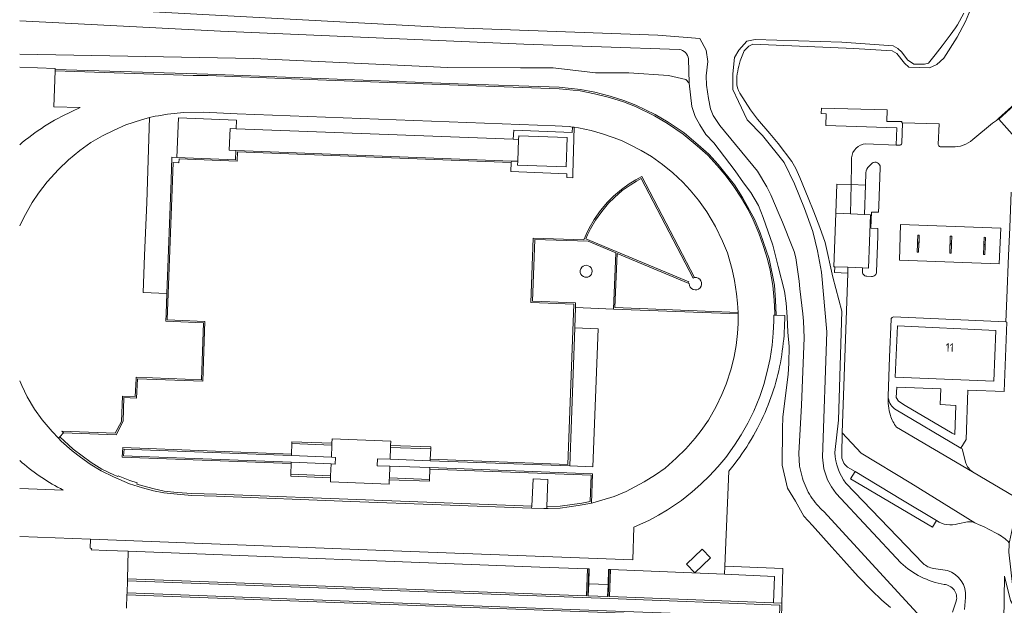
# Model space of a CAD drawing. Extents: x 168026 to 168874, y 448609 to 449769.
# Tile 9 of 39: x 168026 to 168231, y 449074 to 449196. Entities that reach past the tile are written whole.
import ezdxf
from ezdxf.enums import TextEntityAlignment as Align

# ---------------------------------------------------------------- set-up
doc = ezdxf.new("R2010")
doc.units = 0
for name, color, linetype, lineweight in [('B-WE-GK-BESCHOEIING-G', 252, 'GK-BESCHOEIING', 5), ('B-WE-GR-BEPLANTING_CULTUUR_BOSPLANTSOEN-GV', 252, 'Continuous', 5), ('B-WE-GR-GROENVOORZIENING-GV', 252, 'Continuous', 5), ('B-WE-IE-TERREINAFSCHEIDING_KUNSTMATIG_MUUR-GV', 252, 'Continuous', 5), ('B-WE-OG-TERREIN_CULTUURSCHEIDING-GV', 252, 'Continuous', 5), ('B-WE-OG-TERREIN_ERF-GV', 252, 'Continuous', 5), ('B-WE-OG-TERREIN_ONBEGROEID-GV', 252, 'Continuous', 5), ('B-WE-OG-TOPOGRAFIE_BEBOUWING-GV', 1, 'Continuous', 18), ('B-WE-OG-TOPOGRAFIE_BEBOUWING-T18', 7, 'Continuous', 5), ('B-WE-OG-TOPOGRAFIE_BEBOUWING_OVERBOUWING-GV', 1, 'Continuous', 18), ('B-WE-OG-WATER_SLOOT-GV', 252, 'Continuous', 5), ('B-WE-RI-HWA_GOOT_LIJNGOOT-G', 252, 'Continuous', 5), ('B-WE-VH-VERHARDING_BEDRIJFSVLOERPLAAT-GV', 252, 'Continuous', 5), ('B-WE-VH-VERHARDING_BETON-GV', 252, 'Continuous', 5), ('B-WE-VH-VERHARDING_GESLOTEN-GV', 252, 'Continuous', 5), ('B-WE-VH-VERHARDING_HALFVERHARDING-GV', 252, 'Continuous', 5), ('B-WE-VH-VERHARDING_TEGEL-GV', 252, 'Continuous', 5), ('B-WE-VH-VERHARDING_TEGEL_RUBBER-GV', 252, 'Continuous', 5)]:
    doc.layers.add(name, color=color, linetype=linetype, lineweight=lineweight)
doc.styles.add('NLCS-ISO-ANNOTATIEF-T18', font='NLCS-ISO.ttf', dxfattribs={"height": 1.8})
doc.linetypes.add('GK-BESCHOEIING', pattern='A,30,-5,[1,NLCS.SHX,S=1,R=0,X=0,Y=0],-5', length=40)

msp = doc.modelspace()

# ---------------------------------------------------------------- linework, layer by layer
at = {"layer": 'B-WE-GK-BESCHOEIING-G', "flags": 128}
for points in [[(168114.998, 449194.468), (168050.058, 449197.959)], [(168159.227, 449192.849), (168114.998, 449194.468)], [(168159.227, 449192.849), (168167.952, 449192.128)]]:
    msp.add_lwpolyline(points, dxfattribs=at)
at = {"layer": 'B-WE-GR-BEPLANTING_CULTUUR_BOSPLANTSOEN-GV', "flags": 128}
for points in [[(168163.688, 449189.896), (168131.23, 449190.96), (168067.973, 449193.674), (168026.115, 449195.833)], [(168026.115, 449188.871), (168074.881, 449188.014), (168115.388, 449186.079), (168130.571, 449186.028), (168137.404, 449186.028), (168146.203, 449184.999), (168153.129, 449184.999), (168161.46, 449184.438), (168165.017, 449183.596), (168165.765, 449182.848), (168165.581, 449187.921)]]:
    msp.add_lwpolyline(points, dxfattribs=at)
at = {"layer": 'B-WE-GR-BEPLANTING_CULTUUR_BOSPLANTSOEN-GV'}
msp.add_lwpolyline([(168165.581, 449187.921, 0.3335316), (168163.688, 449189.896)], format="xyb", dxfattribs=at)
at = {"layer": 'B-WE-GR-GROENVOORZIENING-GV', "flags": 128}
msp.add_lwpolyline([(168232.49, 449087.013), (168232.48, 449086.677), (168232.433, 449085.033), (168233.721, 449073.341), (168232.784, 449074.963), (168231.503, 449080.058), (168231.154, 449056.685), (168226.135, 448940.958), (168231.232, 448940.958), (168230.018, 448911.296), (168228.388, 448871.701), (168226.897, 448842.872), (168225.275, 448804.032), (168225.233, 448803.021), (168225.201, 448802.256), (168225.169, 448801.492)], dxfattribs=at)
at = {"layer": 'B-WE-IE-TERREINAFSCHEIDING_KUNSTMATIG_MUUR-GV', "flags": 128}
for points in [[(168144.699, 449075.943), (168144.795, 449078.46), (168144.916, 449081.592), (168144.816, 449081.596), (168144.599, 449075.947)], [(168148.735, 449075.789), (168148.835, 449075.785), (168149.051, 449081.434), (168148.951, 449081.437), (168148.831, 449078.3)]]:
    msp.add_lwpolyline(points, close=True, dxfattribs=at)
at = {"layer": 'B-WE-OG-TERREIN_CULTUURSCHEIDING-GV', "flags": 128}
for points in [[(168224.423, 449198.209), (168223.358, 449195.701), (168221.619, 449192.446), (168218.838, 449188.071), (168217.377, 449186.723), (168215.848, 449186.051), (168211.571, 449186.17), (168210.678, 449186.988), (168209.035, 449189.06), (168208.112, 449189.586), (168200.072, 449190.085), (168179.004, 449190.952), (168178.166, 449190.576), (168177.216, 449189.574), (168176.41, 449187.479)], [(168207.727, 449073.489), (168205.941, 449075.057), (168203.794, 449077.107), (168201.004, 449079.989), (168198.016, 449083.32), (168195.527, 449086.076), (168191.46, 449090.615), (168189.64, 449092.548), (168187.934, 449095.693), (168186.266, 449098.384), (168185.169, 449103.218), (168185.245, 449110.796), (168185.282, 449113.247), (168186.393, 449122.107), (168186.511, 449124.43), (168186.605, 449127.949), (168186.347, 449130.905), (168186.182, 449134.12), (168185.951, 449136.985), (168185.617, 449139.473), (168184.316, 449144.599), (168183.202, 449149.056), (168181.163, 449154.813), (168180.202, 449157.326), (168178.612, 449160.061), (168177.059, 449162.093), (168175.358, 449164.57), (168170.892, 449170.411), (168169.232, 449172.144), (168167.941, 449174.134), (168167.019, 449175.904), (168166.318, 449177.968), (168165.765, 449182.848), (168165.017, 449183.596), (168161.46, 449184.438), (168153.129, 449184.999), (168146.203, 449184.999), (168137.404, 449186.028), (168130.571, 449186.028), (168115.388, 449186.079), (168074.881, 449188.014), (168026.115, 449188.871)], [(168026.115, 449186.208), (168033.508, 449185.917), (168033.517, 449185.689), (168065.354, 449184.721), (168117.56, 449182.732), (168138.625, 449181.995), (168143.047, 449181.53), (168146.055, 449180.935), (168149.236, 449180.135), (168152.116, 449179.251), (168154.642, 449178.245), (168158.656, 449176.28), (168161.357, 449174.709), (168164.689, 449172.463), (168167.64, 449170.018), (168169.848, 449168.021), (168171.794, 449165.865), (168175.172, 449161.656), (168176.882, 449159.013), (168179.358, 449154.453), (168180.539, 449151.668), (168182.421, 449146.222), (168183.529, 449140.69), (168183.775, 449137.621), (168183.882, 449134.442), (168185.7, 449134.379), (168185.7, 449134.356), (168185.676, 449133.525)], [(168176.299, 449180.737), (168178.505, 449177.289), (168179.973, 449175.339), (168182.541, 449172.364), (168184.313, 449170.276), (168187.161, 449166.495), (168188.025, 449165.021), (168188.849, 449163.183), (168190.574, 449158.943), (168191.722, 449156.014), (168192.987, 449152.74), (168194.114, 449149.651), (168195.732, 449142.424), (168197.561, 449135.302), (168196.865, 449112.574), (168196.11, 449105.801)], [(168202.603, 449170.199), (168208.917, 449169.926), (168209.038, 449173.555), (168194.258, 449174.039), (168194.297, 449176.463), (168193.296, 449176.5), (168193.314, 449177.597), (168207.06, 449177.278), (168206.989, 449174.865), (168210.126, 449174.855), (168210.118, 449174.582), (168210.217, 449174.579), (168217.874, 449174.362), (168217.668, 449170.063)], [(168224.917, 449171.07), (168229.035, 449174.5), (168229.836, 449175.07), (168230.265, 449175.46), (168233.671, 449178.567)], [(168151.656, 449170.867), (168149.901, 449171.529), (168147.653, 449172.312), (168145.325, 449172.97), (168142.636, 449173.525), (168141.779, 449173.649), (168141.482, 449163.938), (168141.471, 449163.135), (168140.252, 449163.169), (168140.247, 449163.935), (168128.57, 449164.419), (168128.648, 449166.315), (168071.514, 449168.494), (168071.438, 449166.58), (168059.363, 449167.04), (168059.333, 449166.265), (168058.132, 449166.295), (168057.98, 449162.573), (168056.893, 449133.471), (168064.737, 449133.126), (168064.296, 449120.7), (168050.68, 449121.198), (168050.49, 449117.169), (168047.839, 449117.282), (168047.675, 449112.333), (168046.202, 449109.527), (168035.264, 449109.948), (168034.473, 449109.133), (168037.299, 449106.505), (168041.049, 449103.735), (168043.278, 449102.378), (168045.875, 449101.106), (168046.591, 449100.797), (168046.666, 449100.983), (168047.678, 449100.577), (168049.081, 449100.026), (168050.605, 449099.475), (168050.527, 449099.26), (168051.828, 449098.848), (168054.142, 449098.244), (168056.251, 449097.798), (168058.973, 449097.513), (168062.036, 449097.295), (168067.189, 449097.138), (168132.914, 449094.644), (168133.234, 449100.375), (168136.289, 449100.2), (168136.075, 449094.578), (168138.84, 449094.654), (168143.324, 449095.298), (168145.109, 449095.629), (168145.294, 449101.118), (168111.65, 449102.386), (168111.572, 449100.222), (168111.558, 449099.823), (168103.198, 449100.122), (168103.161, 449099.206), (168090.916, 449099.705), (168090.952, 449100.583), (168082.632, 449100.921), (168082.648, 449101.321), (168082.739, 449103.51), (168047.471, 449104.851), (168047.615, 449106.855), (168082.837, 449105.477), (168082.893, 449107.677), (168082.907, 449108.077), (168091.244, 449107.774), (168091.28, 449108.65), (168103.492, 449108.203), (168103.457, 449107.293), (168111.869, 449106.989), (168111.854, 449106.59), (168111.745, 449104.427), (168140.465, 449103.363), (168141.657, 449136.759), (168132.741, 449137.095), (168133.232, 449150.555), (168143.753, 449150.208), (168144.255, 449151.319), (168144.918, 449152.637), (168145.929, 449154.434), (168147.257, 449156.297), (168148.687, 449157.999), (168149.995, 449159.249), (168151.607, 449160.672), (168153.245, 449161.859), (168154.603, 449162.682), (168155.858, 449163.367), (168166.852, 449142.313)], [(168165.741, 449141.038), (168165.567, 449141.11), (168150.752, 449147.331), (168150.27, 449136.042), (168175.971, 449135.02), (168175.848, 449136.937), (168175.65, 449138.899), (168175.216, 449141.677), (168174.733, 449143.975), (168173.705, 449147.465), (168172.725, 449149.93), (168171.243, 449152.949), (168169.396, 449156.033), (168167.657, 449158.474), (168165.923, 449160.533), (168164.406, 449162.184), (168162.341, 449164.149), (168160.177, 449165.885), (168157.872, 449167.542), (168155.704, 449168.807), (168153.464, 449169.998), (168151.656, 449170.867)], [(168218.121, 449169.577), (168220.619, 449169.54)], [(168197.571, 449105.383), (168197.673, 449109.907), (168198.82, 449143.252), (168196.052, 449143.34), (168196.112, 449144.567), (168195.948, 449144.574), (168196.344, 449155.714), (168196.512, 449161.772), (168199.515, 449161.723), (168199.616, 449165.898), (168199.636, 449167.272)], [(168145.295, 449144.312), (168145.452, 449143.98), (168145.506, 449143.617)], [(168174.014, 449101.93), (168173.186, 449082.148), (168185.298, 449081.673), (168185.078, 449074.412), (168185.068, 449074.012), (168185.004, 449071.502)], [(168200.333, 449101.867), (168198.771, 449102.803)], [(168217.344, 449091.624), (168216.527, 449090.238), (168199.419, 449100.341), (168200.333, 449101.867)], [(168198.436, 449099.451), (168214.56, 449082.711)], [(168223.792, 449091.364), (168221.81, 449090.941)], [(168229.785, 449089.008), (168227.136, 449090.387), (168226.229, 449090.753), (168225.35, 449091.176)], [(168223.118, 449071.446), (168228.166, 449066.141), (168230.156, 449061.639), (168231.154, 449056.685), (168231.503, 449080.058), (168232.784, 449074.963), (168233.721, 449073.341), (168232.433, 449085.033), (168232.48, 449086.677), (168232.49, 449087.013)], [(168216.71, 449081.662), (168219.604, 449081.228)], [(168148.501, 449072.441), (168048.494, 449076.18), (168048.423, 449073.404)], [(168223.411, 449075.604), (168223.193, 449073.105)]]:
    msp.add_lwpolyline(points, dxfattribs=at)
at = {"layer": 'B-WE-OG-TERREIN_CULTUURSCHEIDING-GV'}
for points in [[(168176.41, 449187.479, 0.0784063), (168175.654, 449183.141)], [(168175.654, 449183.141, 0.1401395), (168176.299, 449180.737)], [(168199.636, 449167.272, -0.3847965), (168202.603, 449170.199)], [(168217.668, 449170.063, 0.2076732), (168218.121, 449169.577)], [(168220.619, 449169.54, 0.1856625), (168224.917, 449171.07)], [(168143.674, 449142.511, -1.2857757), (168145.295, 449144.312)], [(168145.506, 449143.617, -0.564353), (168143.674, 449142.511)], [(168166.852, 449142.313, -2.6989459), (168165.741, 449141.038)], [(168185.676, 449133.525, -0.0355351), (168185.16, 449126.997)], [(168185.16, 449126.997, -0.0698569), (168181.572, 449114.198)], [(168181.572, 449114.198, -0.0697983), (168174.014, 449101.93)], [(168196.11, 449105.801, 0.1490517), (168198.436, 449099.451)], [(168198.771, 449102.803, -0.2628872), (168197.571, 449105.383)], [(168221.81, 449090.941, -0.2174038), (168217.344, 449091.624)], [(168225.35, 449091.176, 0.1438482), (168223.792, 449091.364)], [(168232.49, 449087.013, 0.0960501), (168229.785, 449089.008)], [(168214.56, 449082.711, 0.1577668), (168216.71, 449081.662)], [(168219.604, 449081.228, -0.3519945), (168223.411, 449075.604)]]:
    msp.add_lwpolyline(points, format="xyb", dxfattribs=at)
at = {"layer": 'B-WE-OG-TERREIN_CULTUURSCHEIDING-GV', "flags": 128}
for points in [[(168144.686, 449149.877), (168133.521, 449150.246), (168133.052, 449137.384), (168142.067, 449137.044), (168142.032, 449136.07), (168149.958, 449135.754), (168150.457, 449147.455)], [(168144.516, 449081.607), (168134.588, 449081.95), (168048.725, 449085.228), (168048.578, 449079.479), (168144.299, 449075.959)], [(168183.532, 449079.995), (168173.116, 449080.474), (168149.351, 449081.422), (168149.134, 449075.773), (168183.365, 449074.477)], [(168149.119, 449075.374), (168048.568, 449079.079), (168048.504, 449076.58), (168148.516, 449072.84), (168184.604, 449071.516), (168184.668, 449074.027)]]:
    msp.add_lwpolyline(points, close=True, dxfattribs=at)
at = {"layer": 'B-WE-OG-TERREIN_ERF-GV', "flags": 128}
for points in [[(168210.09, 449170.3), (168210.217, 449174.579), (168210.118, 449174.582), (168210.126, 449174.855), (168206.989, 449174.865), (168207.06, 449177.278), (168193.314, 449177.597), (168193.296, 449176.5), (168194.297, 449176.463), (168194.258, 449174.039), (168209.038, 449173.555), (168208.917, 449169.926), (168209.586, 449169.897)], [(168217.668, 449170.063), (168217.874, 449174.362), (168210.217, 449174.579), (168210.09, 449170.3)], [(168237.087, 449167.751), (168236.992, 449167.858), (168230.358, 449175.355), (168230.265, 449175.46), (168229.836, 449175.07), (168229.035, 449174.5), (168224.917, 449171.07)], [(168209.586, 449169.897), (168208.917, 449169.926), (168202.603, 449170.199)], [(168220.619, 449169.54), (168218.121, 449169.577)], [(168199.636, 449167.272), (168199.616, 449165.898), (168199.515, 449161.723), (168202.499, 449161.58), (168202.586, 449164.167)], [(168203.88, 449166.185), (168203.277, 449165.56)], [(168203.277, 449165.56), (168203.88, 449166.185)], [(168204.804, 449143.514), (168205.072, 449150.919), (168205.117, 449152.52), (168203.624, 449152.588), (168203.754, 449155.979), (168205.233, 449155.916), (168205.302, 449157.283), (168205.592, 449165.287)], [(168205.592, 449165.287), (168205.302, 449157.283), (168205.233, 449155.916), (168203.754, 449155.979), (168203.624, 449152.588), (168205.117, 449152.52), (168205.072, 449150.919), (168204.804, 449143.514)], [(168202.586, 449164.167), (168202.499, 449161.58)], [(168202.499, 449161.58), (168202.292, 449155.464), (168203.587, 449155.409), (168203.163, 449144.295), (168201.875, 449144.344), (168201.866, 449143.664)], [(168208.36, 449134.146), (168231.811, 449133.044), (168232.011, 449138.041), (168232.366, 449146.937), (168232.597, 449152.736), (168232.892, 449160.11)], [(168232.892, 449160.11), (168232.597, 449152.736), (168232.366, 449146.937), (168232.011, 449138.041), (168231.811, 449133.044), (168232.015, 449133.036), (168231.447, 449118.576), (168223.871, 449118.861), (168223.515, 449108.566), (168222.431, 449106.732), (168222.68, 449106.585), (168223.464, 449103.632)], [(168201.875, 449144.344), (168198.861, 449144.461), (168198.82, 449143.252), (168197.673, 449109.907), (168201.642, 449105.674), (168211.972, 449099.456), (168225.35, 449091.176), (168226.229, 449090.753), (168227.136, 449090.387), (168229.785, 449089.008)], [(168201.866, 449143.664), (168201.875, 449144.344)], [(168202.792, 449142.601), (168203.788, 449142.515)], [(168203.788, 449142.515), (168202.792, 449142.601)], [(168207.853, 449133.63), (168207.53, 449125.732), (168207.24, 449117.578)], [(168207.24, 449117.578), (168207.53, 449125.732), (168207.853, 449133.63)], [(168208.549, 449114.939), (168222.431, 449106.732), (168223.515, 449108.566), (168223.871, 449118.861), (168231.447, 449118.576), (168232.015, 449133.036), (168231.811, 449133.044), (168208.36, 449134.146)], [(168222.431, 449106.732), (168208.549, 449114.939)], [(168225.35, 449091.176), (168211.972, 449099.456), (168201.642, 449105.674), (168197.673, 449109.907), (168197.571, 449105.383)], [(168208.966, 449111.115), (168224.853, 449101.825)], [(168232.49, 449087.013), (168232.524, 449087.173), (168234.41, 449095.946), (168234.44, 449096.086), (168233.653, 449096.564), (168224.853, 449101.825), (168208.966, 449111.115)], [(168223.464, 449103.632), (168222.68, 449106.585), (168222.431, 449106.732)], [(168198.771, 449102.803), (168200.333, 449101.867), (168210.254, 449095.924), (168217.344, 449091.624)], [(168224.853, 449101.825), (168233.653, 449096.564), (168234.44, 449096.086)], [(168221.81, 449090.941), (168223.792, 449091.364)]]:
    msp.add_lwpolyline(points, dxfattribs=at)
at = {"layer": 'B-WE-OG-TERREIN_ERF-GV'}
for points in [[(168202.603, 449170.199, 0.3847965), (168199.636, 449167.272)], [(168209.586, 449169.897, 0.3497111), (168210.09, 449170.3)], [(168210.09, 449170.3, -0.3497111), (168209.586, 449169.897)], [(168218.121, 449169.577, -0.2076732), (168217.668, 449170.063)], [(168224.917, 449171.07, -0.1856625), (168220.619, 449169.54)], [(168203.277, 449165.56, 0.191831), (168202.586, 449164.167)], [(168202.586, 449164.167, -0.191831), (168203.277, 449165.56)], [(168205.592, 449165.287, 0.601571), (168203.88, 449166.185)], [(168203.88, 449166.185, -0.601571), (168205.592, 449165.287)], [(168201.866, 449143.664, 0.4348719), (168202.792, 449142.601)], [(168202.792, 449142.601, -0.4348719), (168201.866, 449143.664)], [(168203.788, 449142.515, 0.4481364), (168204.804, 449143.514)], [(168204.804, 449143.514, -0.4481364), (168203.788, 449142.515)], [(168207.898, 449133.746, 0.0432789), (168207.853, 449133.63)], [(168207.853, 449133.63, -0.0432789), (168207.898, 449133.746)], [(168208.36, 449134.146, 0.2041217), (168207.898, 449133.746)], [(168207.898, 449133.746, -0.2041217), (168208.36, 449134.146)], [(168207.24, 449117.578, 0.0896834), (168207.712, 449113.563)], [(168207.712, 449113.563, -0.0896834), (168207.24, 449117.578)], [(168208.549, 449114.939, -0.2072267), (168207.24, 449117.578)], [(168207.24, 449117.578, 0.2072267), (168208.549, 449114.939)], [(168207.712, 449113.563, 0.0777257), (168208.966, 449111.115)], [(168208.966, 449111.115, -0.0777257), (168207.712, 449113.563)], [(168197.571, 449105.383, 0.2628872), (168198.771, 449102.803)], [(168224.853, 449101.825, -0.1845589), (168223.464, 449103.632)], [(168223.464, 449103.632, 0.1845589), (168224.853, 449101.825)], [(168217.344, 449091.624, 0.2174038), (168221.81, 449090.941)], [(168223.792, 449091.364, -0.1438482), (168225.35, 449091.176)], [(168229.785, 449089.008, -0.0960501), (168232.49, 449087.013)]]:
    msp.add_lwpolyline(points, format="xyb", dxfattribs=at)
at = {"layer": 'B-WE-OG-TERREIN_ERF-GV', "flags": 128}
for points in [[(168199.366, 449155.587), (168199.515, 449161.723), (168196.512, 449161.772), (168196.344, 449155.714)], [(168202.292, 449155.464), (168202.499, 449161.58), (168199.515, 449161.723), (168199.366, 449155.587)], [(168213.433, 449151.184), (168213.733, 449151.173), (168213.68, 449149.66), (168213.668, 449149.36), (168213.609, 449147.605), (168213.309, 449147.616), (168213.37, 449149.371), (168213.381, 449149.671)], [(168220.207, 449150.949), (168220.506, 449150.938), (168220.454, 449149.425), (168220.444, 449149.125), (168220.383, 449147.37), (168220.083, 449147.381), (168220.144, 449149.136), (168220.154, 449149.436)], [(168227.174, 449148.892), (168227.184, 449149.192), (168227.237, 449150.705), (168227.537, 449150.695), (168227.484, 449149.181), (168227.474, 449148.881), (168227.413, 449147.127), (168227.113, 449147.137)], [(168196.112, 449144.567), (168196.052, 449143.34), (168198.82, 449143.252), (168198.861, 449144.461)], [(168208.699, 449121.564), (168209.178, 449132.217), (168229.709, 449131.299), (168229.266, 449120.738)], [(168220.584, 449109.855), (168221.134, 449109.61), (168221.368, 449115.649), (168218.101, 449115.854), (168218.231, 449119.109), (168209.031, 449119.471), (168208.928, 449117.282), (168209.417, 449116.511), (168210.764, 449115.654)], [(168220.584, 449109.855), (168210.764, 449115.654), (168209.417, 449116.511), (168208.928, 449117.282), (168209.031, 449119.471), (168218.231, 449119.109), (168218.101, 449115.854), (168221.368, 449115.649), (168221.134, 449109.61)], [(168200.333, 449101.867), (168199.419, 449100.341), (168216.527, 449090.238), (168217.344, 449091.624), (168210.254, 449095.924)]]:
    msp.add_lwpolyline(points, close=True, dxfattribs=at)
at = {"layer": 'B-WE-OG-TERREIN_ONBEGROEID-GV', "flags": 128}
msp.add_lwpolyline([(168129.963, 449165.762), (168140.114, 449165.379), (168140.323, 449171.499), (168130.195, 449171.895), (168130.165, 449171.102), (168129.993, 449166.564)], close=True, dxfattribs=at)
for points in [[(168166.852, 449142.313), (168166.586, 449142.174), (168155.733, 449162.958), (168154.753, 449162.422), (168153.411, 449161.608), (168151.795, 449160.438), (168150.198, 449159.028)], [(168150.198, 449159.028), (168148.906, 449157.794), (168147.495, 449156.113), (168146.182, 449154.273), (168145.183, 449152.496), (168144.525, 449151.19), (168144.176, 449150.417), (168165.683, 449141.387), (168165.567, 449141.11), (168165.741, 449141.038)]]:
    msp.add_lwpolyline(points, dxfattribs=at)
at = {"layer": 'B-WE-OG-TERREIN_ONBEGROEID-GV'}
msp.add_lwpolyline([(168165.741, 449141.038, 2.6989459), (168166.852, 449142.313)], format="xyb", dxfattribs=at)
at = {"layer": 'B-WE-OG-TOPOGRAFIE_BEBOUWING-GV', "flags": 128}
for points in [[(168198.861, 449144.461), (168201.875, 449144.344), (168203.163, 449144.295), (168203.587, 449155.409), (168202.292, 449155.464), (168199.366, 449155.587), (168196.344, 449155.714), (168195.948, 449144.574), (168196.112, 449144.567)], [(168208.699, 449121.564), (168229.266, 449120.738), (168229.709, 449131.299), (168209.178, 449132.217)], [(168168.488, 449085.681), (168165.194, 449082.578), (168166.895, 449080.773), (168170.189, 449083.876)]]:
    msp.add_lwpolyline(points, close=True, dxfattribs=at)
at = {"layer": 'B-WE-OG-TOPOGRAFIE_BEBOUWING_OVERBOUWING-GV', "flags": 128}
for points in [[(168230.742, 449152.641), (168209.851, 449153.365), (168209.593, 449145.93), (168230.403, 449145.207)], [(168213.381, 449149.671), (168213.37, 449149.371), (168213.668, 449149.36), (168213.68, 449149.66)], [(168220.154, 449149.436), (168220.144, 449149.136), (168220.444, 449149.125), (168220.454, 449149.425)], [(168227.184, 449149.192), (168227.174, 449148.892), (168227.474, 449148.881), (168227.484, 449149.181)]]:
    msp.add_lwpolyline(points, close=True, dxfattribs=at)
at = {"layer": 'B-WE-OG-WATER_SLOOT-GV', "flags": 128}
for points in [[(168169.284, 449184.402), (168169.63, 449187.395), (168169.312, 449189.706), (168167.952, 449192.128), (168159.227, 449192.849), (168114.998, 449194.468), (168050.058, 449197.959), (168026.115, 449199.133)], [(168176.41, 449187.479), (168177.216, 449189.574), (168178.166, 449190.576), (168179.004, 449190.952), (168200.072, 449190.085), (168208.112, 449189.586), (168209.035, 449189.06), (168210.678, 449186.988), (168211.571, 449186.17), (168215.848, 449186.051), (168217.377, 449186.723), (168218.838, 449188.071), (168221.619, 449192.446), (168223.358, 449195.701), (168224.423, 449198.209)], [(168050.058, 449197.959), (168114.998, 449194.468), (168159.227, 449192.849), (168167.952, 449192.128), (168169.312, 449189.706), (168169.63, 449187.395), (168169.284, 449184.402), (168169.343, 449182.412), (168169.751, 449179.614), (168170.205, 449177.479), (168170.735, 449176.127), (168172.122, 449173.987), (168180.001, 449164.506), (168181.977, 449161.249), (168182.791, 449159.594), (168184.536, 449155.426), (168185.185, 449153.859), (168187.243, 449148.785), (168187.637, 449147.73), (168187.965, 449146.442), (168188.676, 449141.533), (168188.86, 449139.953), (168189.428, 449134.777), (168189.564, 449133.206), (168189.753, 449129.761), (168189.203, 449115.707), (168188.617, 449105.621), (168188.776, 449103.007), (168189.363, 449100.455)], [(168222.996, 449197.432), (168221.72, 449195.038), (168221.273, 449194.412), (168220.161, 449192.854), (168218.496, 449190.635), (168217.04, 449188.771), (168215.691, 449187.013), (168214.861, 449186.813), (168212.582, 449186.781), (168211.286, 449187.71), (168210.127, 449189.276), (168209.257, 449190.065), (168208.281, 449190.643), (168197.563, 449191.373), (168179.502, 449191.984), (168177.772, 449191.62), (168176.105, 449189.754), (168175.213, 449188.211), (168174.863, 449184.763), (168174.866, 449181.529), (168176.03, 449179.044), (168177.838, 449175.22), (168181.022, 449171.9), (168185.546, 449166.308), (168187.747, 449161.851), (168189.811, 449156.685), (168191.555, 449151.942), (168192.518, 449147.876), (168193.356, 449143.401), (168194.454, 449130.983), (168193.542, 449104.888), (168193.839, 449102.458), (168194.618, 449100.137), (168195.419, 449098.652), (168196.418, 449097.293), (168209.909, 449082.828)], [(168209.909, 449082.828), (168196.418, 449097.293), (168195.419, 449098.652), (168194.618, 449100.137), (168193.839, 449102.458), (168193.542, 449104.888), (168194.454, 449130.983), (168193.356, 449143.401), (168192.518, 449147.876), (168191.555, 449151.942), (168189.811, 449156.685), (168187.747, 449161.851), (168185.546, 449166.308), (168181.022, 449171.9), (168177.838, 449175.22), (168176.03, 449179.044), (168174.866, 449181.529), (168174.863, 449184.763), (168175.213, 449188.211), (168176.105, 449189.754), (168177.772, 449191.62), (168179.502, 449191.984), (168197.563, 449191.373), (168208.281, 449190.643), (168209.257, 449190.065), (168210.127, 449189.276), (168211.286, 449187.71), (168212.582, 449186.781), (168214.861, 449186.813), (168215.691, 449187.013), (168217.04, 449188.771), (168218.496, 449190.635), (168220.161, 449192.854), (168221.273, 449194.412), (168221.72, 449195.038), (168222.996, 449197.432)], [(168026.115, 449195.833), (168067.973, 449193.674), (168131.23, 449190.96), (168163.688, 449189.896)], [(168165.581, 449187.921), (168165.765, 449182.848), (168166.318, 449177.968), (168167.019, 449175.904), (168167.941, 449174.134), (168169.232, 449172.144), (168170.892, 449170.411), (168175.358, 449164.57), (168177.059, 449162.093), (168178.612, 449160.061), (168180.202, 449157.326), (168181.163, 449154.813), (168183.202, 449149.056), (168184.316, 449144.599), (168185.617, 449139.473), (168185.951, 449136.985), (168186.182, 449134.12), (168186.347, 449130.905), (168186.605, 449127.949), (168186.511, 449124.43), (168186.393, 449122.107), (168185.282, 449113.247), (168185.245, 449110.796), (168185.169, 449103.218), (168186.266, 449098.384), (168187.934, 449095.693), (168189.64, 449092.548), (168191.46, 449090.615), (168195.527, 449086.076), (168198.016, 449083.32), (168201.004, 449079.989), (168203.794, 449077.107), (168205.941, 449075.057), (168207.727, 449073.489)], [(168189.363, 449100.455), (168188.776, 449103.007), (168188.617, 449105.621), (168189.203, 449115.707), (168189.753, 449129.761), (168189.564, 449133.206), (168189.428, 449134.777), (168188.86, 449139.953), (168188.676, 449141.533), (168187.965, 449146.442), (168187.637, 449147.73), (168187.243, 449148.785), (168185.185, 449153.859), (168184.536, 449155.426), (168182.791, 449159.594), (168181.977, 449161.249), (168180.001, 449164.506), (168172.122, 449173.987), (168170.735, 449176.127), (168170.205, 449177.479), (168169.751, 449179.614), (168169.343, 449182.412), (168169.284, 449184.402)], [(168196.11, 449105.801), (168196.865, 449112.574), (168197.561, 449135.302), (168195.732, 449142.424), (168194.114, 449149.651), (168192.987, 449152.74), (168191.722, 449156.014), (168190.574, 449158.943), (168188.849, 449163.183), (168188.025, 449165.021), (168187.161, 449166.495), (168184.313, 449170.276), (168182.541, 449172.364), (168179.973, 449175.339), (168178.505, 449177.289), (168176.299, 449180.737)], [(168214.56, 449082.711), (168198.436, 449099.451)], [(168213.271, 449072.357), (168210.087, 449075.825), (168193.828, 449093.513)], [(168193.828, 449093.513), (168210.087, 449075.825), (168213.271, 449072.357), (168213.6, 449071.998), (168213.695, 449071.895), (168221.215, 449063.705), (168221.867, 449062.872), (168222.35, 449061.931), (168222.672, 449060.784), (168222.743, 449059.594), (168222.053, 449036.41), (168220.701, 449008.541), (168219.605, 448979.869), (168218.026, 448950.766), (168217.197, 448934.405), (168216.707, 448924.728), (168215.25, 448897.085)], [(168219.604, 449081.228), (168216.71, 449081.662)], [(168223.193, 449073.105), (168223.411, 449075.604)], [(168221.461, 449074.85), (168220.659, 449072.539)], [(168220.659, 449072.539), (168221.461, 449074.85)]]:
    msp.add_lwpolyline(points, dxfattribs=at)
at = {"layer": 'B-WE-OG-WATER_SLOOT-GV'}
for points in [[(168163.688, 449189.896, -0.3335316), (168165.581, 449187.921)], [(168175.654, 449183.141, -0.0784063), (168176.41, 449187.479)], [(168176.299, 449180.737, -0.1401395), (168175.654, 449183.141)], [(168198.436, 449099.451, -0.1490517), (168196.11, 449105.801)], [(168190.12, 449098.527, -0.0325465), (168189.363, 449100.455)], [(168189.363, 449100.455, 0.0325465), (168190.12, 449098.527)], [(168191.136, 449096.689, -0.0328362), (168190.12, 449098.527)], [(168190.12, 449098.527, 0.0328362), (168191.136, 449096.689)], [(168192.378, 449095.012, -0.0332578), (168191.136, 449096.689)], [(168191.136, 449096.689, 0.0332578), (168192.378, 449095.012)], [(168193.828, 449093.513, -0.0329003), (168192.378, 449095.012)], [(168192.378, 449095.012, 0.0329003), (168193.828, 449093.513)], [(168209.909, 449082.828, 0.1449476), (168218.899, 449078.317)], [(168218.899, 449078.317, -0.1449476), (168209.909, 449082.828)], [(168216.71, 449081.662, -0.1577668), (168214.56, 449082.711)], [(168223.411, 449075.604, 0.3519945), (168219.604, 449081.228)], [(168218.899, 449078.317, -0.4636279), (168221.461, 449074.85)], [(168221.461, 449074.85, 0.4636279), (168218.899, 449078.317)]]:
    msp.add_lwpolyline(points, format="xyb", dxfattribs=at)
at = {"layer": 'B-WE-RI-HWA_GOOT_LIJNGOOT-G', "flags": 128}
msp.add_lwpolyline([(168230.358, 449175.355), (168234.369, 449179.015)], dxfattribs=at)
at = {"layer": 'B-WE-VH-VERHARDING_BEDRIJFSVLOERPLAAT-GV', "flags": 128}
for points in [[(168213.733, 449151.173), (168213.433, 449151.184), (168213.381, 449149.671), (168213.68, 449149.66)], [(168220.506, 449150.938), (168220.207, 449150.949), (168220.154, 449149.436), (168220.454, 449149.425)], [(168213.668, 449149.36), (168213.37, 449149.371), (168213.309, 449147.616), (168213.609, 449147.605)], [(168220.083, 449147.381), (168220.383, 449147.37), (168220.444, 449149.125), (168220.144, 449149.136)], [(168227.113, 449147.137), (168227.413, 449147.127), (168227.474, 449148.881), (168227.174, 449148.892)], [(168227.537, 449150.695), (168227.237, 449150.705), (168227.184, 449149.192), (168227.484, 449149.181)]]:
    msp.add_lwpolyline(points, close=True, dxfattribs=at)
at = {"layer": 'B-WE-VH-VERHARDING_BETON-GV'}
for points in [[(168145.295, 449144.312, 1.2857757), (168143.674, 449142.511)], [(168143.674, 449142.511, 0.564353), (168145.506, 449143.617)]]:
    msp.add_lwpolyline(points, format="xyb", dxfattribs=at)
at = {"layer": 'B-WE-VH-VERHARDING_BETON-GV', "flags": 128}
msp.add_lwpolyline([(168145.506, 449143.617), (168145.452, 449143.98), (168145.295, 449144.312)], dxfattribs=at)
msp.add_lwpolyline([(168144.795, 449078.46), (168144.699, 449075.943), (168148.735, 449075.789), (168148.831, 449078.3)], close=True, dxfattribs=at)
at = {"layer": 'B-WE-VH-VERHARDING_GESLOTEN-GV', "flags": 128}
msp.add_lwpolyline([(168233.671, 449178.567), (168230.265, 449175.46), (168230.358, 449175.355), (168236.992, 449167.858), (168237.087, 449167.751)], dxfattribs=at)
at = {"layer": 'B-WE-VH-VERHARDING_HALFVERHARDING-GV', "flags": 128}
msp.add_lwpolyline([(168070.043, 449173.395), (168069.827, 449168.858), (168071.226, 449168.805), (168128.66, 449166.614), (168129.993, 449166.564), (168130.165, 449171.102), (168129.07, 449171.144), (168071.283, 449173.347)], close=True, dxfattribs=at)
at = {"layer": 'B-WE-VH-VERHARDING_TEGEL-GV', "flags": 128}
for points in [[(168138.625, 449181.995), (168117.56, 449182.732), (168065.354, 449184.721), (168033.517, 449185.689), (168033.507, 449185.39), (168062.314, 449184.461), (168065.344, 449184.421), (168082.773, 449183.776), (168117.549, 449182.432), (168138.615, 449181.695), (168143.003, 449181.235), (168145.99, 449180.644), (168149.156, 449179.848), (168152.017, 449178.97), (168154.521, 449177.972), (168158.515, 449176.017), (168161.199, 449174.456), (168164.51, 449172.224), (168167.445, 449169.793), (168169.637, 449167.81), (168171.57, 449165.668), (168173.19, 449163.777), (168174.928, 449161.485), (168176.628, 449158.857), (168178.016, 449156.471), (168179.087, 449154.328), (168180.261, 449151.559), (168181.252, 449148.809), (168182.061, 449146.124), (168182.623, 449143.882), (168183.161, 449140.632), (168183.478, 449137.599), (168183.588, 449134.961), (168183.584, 449134.45), (168183.882, 449134.442), (168183.775, 449137.621), (168183.529, 449140.69), (168182.421, 449146.222), (168180.539, 449151.668), (168179.358, 449154.453), (168176.882, 449159.013), (168175.172, 449161.656), (168171.794, 449165.865), (168169.848, 449168.021), (168167.64, 449170.018), (168164.689, 449172.463), (168161.357, 449174.709), (168158.656, 449176.28), (168154.642, 449178.245), (168152.116, 449179.251), (168149.236, 449180.135), (168146.055, 449180.935), (168143.047, 449181.53)], [(168034.918, 449110.261), (168035.264, 449109.948), (168046.202, 449109.527), (168047.675, 449112.333), (168047.839, 449117.282), (168050.49, 449117.169), (168050.68, 449121.198), (168064.296, 449120.7), (168064.737, 449133.126), (168056.893, 449133.471), (168057.98, 449162.573), (168058.132, 449166.295), (168059.333, 449166.265), (168059.363, 449167.04), (168071.438, 449166.58), (168071.514, 449168.494), (168128.648, 449166.315), (168128.66, 449166.614), (168071.226, 449168.805), (168071.15, 449166.892), (168058.916, 449167.358), (168057.877, 449167.397), (168057.68, 449162.585), (168056.8, 449139.014), (168056.641, 449134.757), (168056.582, 449133.185), (168064.426, 449132.839), (168064.007, 449121.011), (168050.392, 449121.508), (168050.38, 449121.208), (168050.205, 449117.482), (168047.55, 449117.594), (168047.372, 449112.268), (168046.054, 449109.833)], [(168175.99, 449134.719), (168175.971, 449135.02), (168150.27, 449136.042), (168150.752, 449147.331), (168165.567, 449141.11), (168165.683, 449141.387), (168144.176, 449150.417), (168144.525, 449151.19), (168145.183, 449152.496), (168146.182, 449154.273), (168147.495, 449156.113), (168148.906, 449157.794), (168150.198, 449159.028), (168151.795, 449160.438), (168153.411, 449161.608), (168154.753, 449162.422), (168155.733, 449162.958), (168166.586, 449142.174), (168166.852, 449142.313), (168155.858, 449163.367), (168154.603, 449162.682), (168153.245, 449161.859), (168151.607, 449160.672), (168149.995, 449159.249), (168148.687, 449157.999), (168147.257, 449156.297), (168145.929, 449154.434), (168144.918, 449152.637), (168144.255, 449151.319), (168143.753, 449150.208), (168133.232, 449150.555), (168132.741, 449137.095), (168141.657, 449136.759), (168140.465, 449103.363), (168111.745, 449104.427), (168111.734, 449104.127), (168140.854, 449103.049), (168141.88, 449131.807), (168142.032, 449136.07), (168142.067, 449137.044), (168133.052, 449137.384), (168133.521, 449150.246), (168144.686, 449149.877), (168150.457, 449147.455), (168149.958, 449135.754)], [(168141.88, 449131.807), (168140.854, 449103.049), (168145.681, 449102.87), (168146.749, 449131.641)], [(168034.473, 449109.133), (168034.195, 449108.847), (168034.799, 449108.226), (168037.043, 449106.197), (168038.812, 449104.831), (168040.826, 449103.403), (168043.086, 449102.027), (168045.708, 449100.743), (168048.988, 449099.327), (168051.717, 449098.464), (168054.05, 449097.855), (168056.189, 449097.402), (168058.931, 449097.115), (168062.024, 449096.895), (168067.175, 449096.738), (168095.158, 449095.645), (168132.892, 449094.245), (168132.914, 449094.644), (168067.189, 449097.138), (168062.036, 449097.295), (168058.973, 449097.513), (168056.251, 449097.798), (168054.142, 449098.244), (168051.828, 449098.848), (168050.527, 449099.26), (168050.605, 449099.475), (168049.081, 449100.026), (168047.678, 449100.577), (168046.666, 449100.983), (168046.591, 449100.797), (168045.875, 449101.106), (168043.278, 449102.378), (168041.049, 449103.735), (168037.299, 449106.505)], [(168082.907, 449108.077), (168082.893, 449107.677), (168091.228, 449107.374), (168091.244, 449107.774)], [(168090.916, 449099.705), (168103.161, 449099.206), (168103.198, 449100.122), (168103.213, 449100.522), (168103.319, 449102.978), (168100.666, 449103.072), (168100.724, 449104.509), (168103.353, 449104.418), (168103.443, 449106.894), (168103.457, 449107.293), (168103.492, 449108.203), (168091.28, 449108.65), (168091.244, 449107.774), (168091.228, 449107.374), (168091.125, 449104.853), (168091.961, 449104.82), (168091.898, 449103.426), (168091.069, 449103.461), (168090.968, 449100.983), (168090.952, 449100.583)], [(168103.457, 449107.293), (168103.443, 449106.894), (168111.854, 449106.59), (168111.869, 449106.989)], [(168136.06, 449094.178), (168136.365, 449094.186), (168138.872, 449094.255), (168142.589, 449094.755), (168143.397, 449094.905), (168145.397, 449095.276), (168145.604, 449101.407), (168111.683, 449102.685), (168111.65, 449102.386), (168145.294, 449101.118), (168145.109, 449095.629), (168143.324, 449095.298), (168138.84, 449094.654), (168136.075, 449094.578)], [(168090.968, 449100.983), (168082.648, 449101.321), (168082.632, 449100.921), (168090.952, 449100.583)], [(168111.572, 449100.222), (168103.213, 449100.522), (168103.198, 449100.122), (168111.558, 449099.823)], [(168132.914, 449094.644), (168132.892, 449094.245), (168135.428, 449094.16), (168136.06, 449094.178), (168136.075, 449094.578), (168136.289, 449100.2), (168133.234, 449100.375)], [(168168.488, 449085.681), (168170.189, 449083.876), (168166.895, 449080.773), (168165.194, 449082.578)], [(168184.994, 449071.102), (168185.004, 449071.502), (168185.068, 449074.012), (168185.078, 449074.412), (168183.365, 449074.477), (168149.134, 449075.773), (168149.351, 449081.422), (168149.051, 449081.434), (168148.835, 449075.785), (168148.735, 449075.789), (168144.699, 449075.943), (168144.599, 449075.947), (168144.816, 449081.596), (168144.516, 449081.607), (168144.299, 449075.959), (168048.578, 449079.479), (168048.568, 449079.079), (168149.119, 449075.374), (168184.668, 449074.027), (168184.604, 449071.516), (168148.516, 449072.84), (168048.504, 449076.58), (168048.494, 449076.18), (168148.501, 449072.441)], [(168173.116, 449080.474), (168183.532, 449079.995), (168183.365, 449074.477), (168185.078, 449074.412), (168185.298, 449081.673), (168173.186, 449082.148)]]:
    msp.add_lwpolyline(points, close=True, dxfattribs=at)
msp.add_lwpolyline([(168185.676, 449133.525), (168185.7, 449134.356), (168185.7, 449134.379), (168183.882, 449134.442), (168183.584, 449134.45), (168183.4, 449134.455), (168183.416, 449133.306), (168183.285, 449130.682), (168183.052, 449128.211), (168182.627, 449125.411), (168182.039, 449122.705), (168181.285, 449120.003), (168180.457, 449117.541), (168179.225, 449114.462), (168177.946, 449111.919), (168176.596, 449109.521), (168175.185, 449107.337), (168173.39, 449104.819), (168171.73, 449102.844), (168169.999, 449100.962), (168168.212, 449099.215), (168166.404, 449097.664), (168164.115, 449095.837), (168161.252, 449093.87), (168159.333, 449092.755), (168157.463, 449091.726), (168154.219, 449090.233), (168153.962, 449083.42), (168107.594, 449085.172), (168040.867, 449087.757), (168040.813, 449085.852), (168041.154, 449085.823), (168041.019, 449085.523), (168044.262, 449085.399), (168048.725, 449085.228), (168134.588, 449081.95), (168144.516, 449081.607), (168144.816, 449081.596), (168144.916, 449081.592), (168144.795, 449078.46), (168148.831, 449078.3), (168148.951, 449081.437), (168149.051, 449081.434), (168149.351, 449081.422), (168173.116, 449080.474), (168173.186, 449082.148), (168174.014, 449101.93)], dxfattribs=at)
at = {"layer": 'B-WE-VH-VERHARDING_TEGEL-GV'}
for points in [[(168185.16, 449126.997, 0.0355351), (168185.676, 449133.525)], [(168181.572, 449114.198, 0.0698569), (168185.16, 449126.997)], [(168174.014, 449101.93, 0.0697983), (168181.572, 449114.198)]]:
    msp.add_lwpolyline(points, format="xyb", dxfattribs=at)
at = {"layer": 'B-WE-VH-VERHARDING_TEGEL_RUBBER-GV', "flags": 128}
for points in [[(168026.115, 449088.328), (168040.867, 449087.757), (168107.594, 449085.172), (168153.962, 449083.42), (168154.219, 449090.233), (168157.463, 449091.726), (168159.333, 449092.755), (168161.252, 449093.87), (168164.115, 449095.837), (168166.404, 449097.664), (168168.212, 449099.215), (168169.999, 449100.962), (168171.73, 449102.844), (168173.39, 449104.819), (168175.185, 449107.337), (168176.596, 449109.521), (168177.946, 449111.919), (168179.225, 449114.462), (168180.457, 449117.541), (168181.285, 449120.003), (168182.039, 449122.705), (168182.627, 449125.411), (168183.052, 449128.211), (168183.285, 449130.682), (168183.416, 449133.306), (168183.4, 449134.455), (168183.584, 449134.45), (168183.588, 449134.961), (168183.478, 449137.599), (168183.161, 449140.632), (168182.623, 449143.882), (168182.061, 449146.124), (168181.252, 449148.809), (168180.261, 449151.559), (168179.087, 449154.328), (168178.016, 449156.471), (168176.628, 449158.857), (168174.928, 449161.485), (168173.19, 449163.777), (168171.57, 449165.668), (168169.637, 449167.81), (168167.445, 449169.793), (168164.51, 449172.224), (168161.199, 449174.456), (168158.515, 449176.017), (168154.521, 449177.972), (168152.017, 449178.97), (168149.156, 449179.848), (168145.99, 449180.644), (168143.003, 449181.235), (168138.615, 449181.695), (168117.549, 449182.432), (168082.773, 449183.776), (168065.344, 449184.421), (168062.314, 449184.461), (168033.507, 449185.39), (168033.257, 449177.914), (168038.751, 449177.8), (168037.016, 449176.938)], [(168026.115, 449153.081), (168026.962, 449154.865), (168028.69, 449157.958), (168030.004, 449159.942), (168031.873, 449162.264), (168034.183, 449164.836), (168036.282, 449166.879), (168038.665, 449168.835), (168040.977, 449170.456), (168043.391, 449171.872), (168045.802, 449173.074), (168048.278, 449174.156), (168051.523, 449175.233), (168053.181, 449175.653), (168054.344, 449175.947), (168055.038, 449176.061), (168056.951, 449176.376), (168060.324, 449176.748), (168064.359, 449176.795), (168071.476, 449176.472), (168137.798, 449173.975), (168140.702, 449173.804), (168141.406, 449173.702), (168141.779, 449173.649), (168142.636, 449173.525), (168145.325, 449172.97), (168147.653, 449172.312), (168149.901, 449171.529), (168151.656, 449170.867), (168153.464, 449169.998), (168155.704, 449168.807), (168157.872, 449167.542), (168160.177, 449165.885), (168162.341, 449164.149), (168164.406, 449162.184), (168165.923, 449160.533), (168167.657, 449158.474), (168169.396, 449156.033), (168171.243, 449152.949), (168172.725, 449149.93), (168173.705, 449147.465), (168174.733, 449143.975), (168175.216, 449141.677), (168175.65, 449138.899), (168175.848, 449136.937), (168175.971, 449135.02), (168175.99, 449134.719), (168175.97, 449132.741), (168175.852, 449130.649), (168175.556, 449128.172), (168175.144, 449125.856), (168174.511, 449123.312), (168173.454, 449120.073), (168172.58, 449117.919), (168171.348, 449115.417), (168169.766, 449112.606), (168168.261, 449110.396), (168167.024, 449108.811), (168165.078, 449106.586), (168163.066, 449104.624), (168160.713, 449102.596), (168158.719, 449101.148), (168156.355, 449099.714), (168152.612, 449097.734), (168150.094, 449096.652), (168145.672, 449095.327), (168145.397, 449095.276), (168143.397, 449094.905), (168142.589, 449094.755), (168138.872, 449094.255), (168136.365, 449094.186)], [(168136.365, 449094.186), (168136.06, 449094.178), (168135.428, 449094.16), (168132.892, 449094.245), (168095.158, 449095.645), (168067.175, 449096.738), (168062.024, 449096.895), (168058.931, 449097.115), (168056.189, 449097.402), (168054.05, 449097.855), (168051.717, 449098.464), (168048.988, 449099.327), (168045.708, 449100.743), (168043.086, 449102.027), (168040.826, 449103.403), (168038.812, 449104.831), (168037.043, 449106.197), (168034.799, 449108.226), (168034.195, 449108.847), (168032.856, 449110.222), (168030.837, 449112.617), (168029.228, 449114.862), (168027.708, 449117.452), (168026.544, 449119.777), (168026.115, 449120.774)], [(168034.594, 449098.303), (168035.197, 449097.979), (168026.115, 449098.352)]]:
    msp.add_lwpolyline(points, dxfattribs=at)
at = {"layer": 'B-WE-VH-VERHARDING_TEGEL_RUBBER-GV'}
for points in [[(168037.016, 449176.938, 0.0741627), (168026.115, 449169.984, 0.0741627)], [(168026.115, 449104.131, 0.0582968), (168034.594, 449098.303)]]:
    msp.add_lwpolyline(points, format="xyb", dxfattribs=at)
at = {"layer": 'B-WE-VH-VERHARDING_TEGEL_RUBBER-GV', "flags": 128}
for points in [[(168053.181, 449175.653), (168052.598, 449157.932), (168052.111, 449146.939), (168051.852, 449139.186), (168056.8, 449139.014), (168057.68, 449162.585), (168057.877, 449167.397), (168058.916, 449167.358), (168059.248, 449175.591), (168071.332, 449175.104), (168071.283, 449173.347), (168129.07, 449171.144), (168129.152, 449173.034), (168141.352, 449172.545), (168141.406, 449173.702), (168140.702, 449173.804), (168137.798, 449173.975), (168071.476, 449176.472), (168064.359, 449176.795), (168060.324, 449176.748), (168056.951, 449176.376), (168055.038, 449176.061), (168054.344, 449175.947)], [(168128.648, 449166.315), (168128.57, 449164.419), (168140.247, 449163.935), (168140.252, 449163.169), (168141.471, 449163.135), (168141.482, 449163.938), (168141.779, 449173.649), (168141.406, 449173.702), (168141.352, 449172.545), (168129.152, 449173.034), (168129.07, 449171.144), (168130.165, 449171.102), (168130.195, 449171.895), (168140.323, 449171.499), (168140.114, 449165.379), (168129.963, 449165.762), (168129.993, 449166.564), (168128.66, 449166.614)], [(168163.066, 449104.624), (168165.078, 449106.586), (168167.024, 449108.811), (168168.261, 449110.396), (168169.766, 449112.606), (168171.348, 449115.417), (168172.58, 449117.919), (168173.454, 449120.073), (168174.511, 449123.312), (168175.144, 449125.856), (168175.556, 449128.172), (168175.852, 449130.649), (168175.97, 449132.741), (168175.99, 449134.719), (168149.958, 449135.754), (168142.032, 449136.07), (168141.88, 449131.807), (168146.749, 449131.641), (168145.681, 449102.87), (168140.854, 449103.049), (168111.734, 449104.127), (168103.353, 449104.418), (168100.724, 449104.509), (168100.666, 449103.072), (168103.319, 449102.978), (168111.683, 449102.685), (168145.604, 449101.407), (168145.397, 449095.276), (168145.672, 449095.327), (168150.094, 449096.652), (168152.612, 449097.734), (168156.355, 449099.714), (168158.719, 449101.148), (168160.713, 449102.596)], [(168082.824, 449105.177), (168047.893, 449106.544), (168047.792, 449105.139), (168082.753, 449103.81), (168091.069, 449103.461), (168091.898, 449103.426), (168091.961, 449104.82), (168091.125, 449104.853)], [(168091.125, 449104.853), (168091.228, 449107.374), (168082.893, 449107.677), (168082.837, 449105.477), (168082.824, 449105.177)], [(168103.443, 449106.894), (168103.353, 449104.418), (168111.734, 449104.127), (168111.745, 449104.427), (168111.854, 449106.59)], [(168082.648, 449101.321), (168090.968, 449100.983), (168091.069, 449103.461), (168082.753, 449103.81), (168082.739, 449103.51)], [(168103.213, 449100.522), (168111.572, 449100.222), (168111.65, 449102.386), (168111.683, 449102.685), (168103.319, 449102.978)]]:
    msp.add_lwpolyline(points, close=True, dxfattribs=at)

# ---------------------------------------------------------------- texts
at = {"layer": 'B-WE-OG-TOPOGRAFIE_BEBOUWING-T18', "style": 'NLCS-ISO-ANNOTATIEF-T18'}
msp.add_text('11', height=1.8, rotation=357.4, dxfattribs=at).set_placement((168220.087, 449127.725), align=Align.MIDDLE)

doc.saveas('drawing.dxf')
